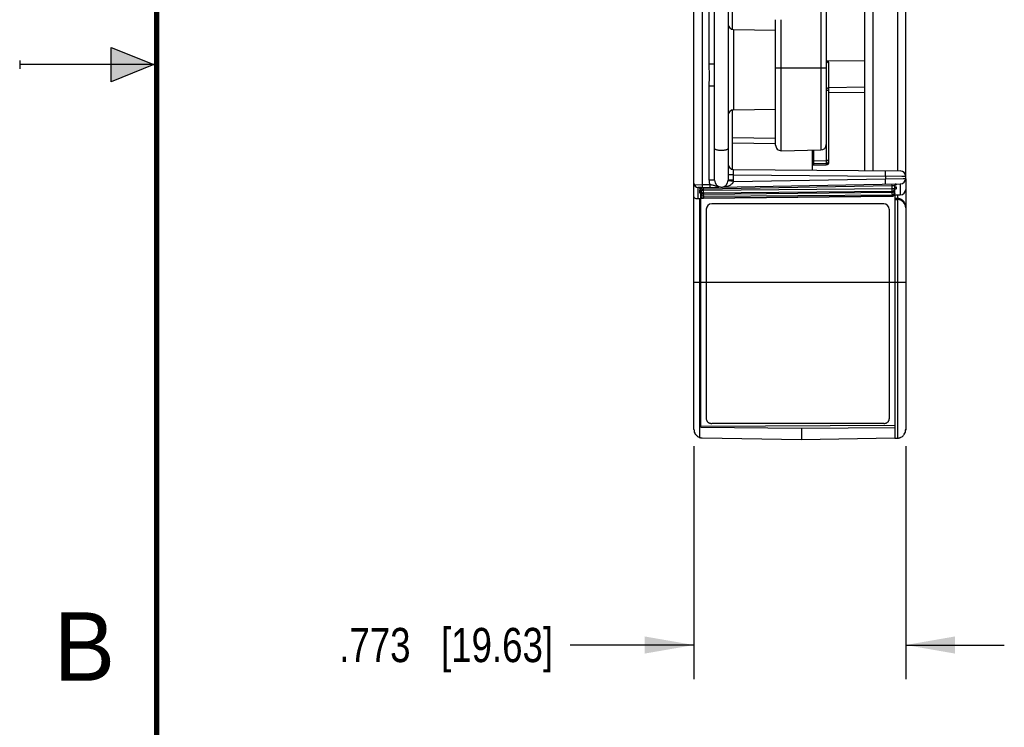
# Model space of a CAD drawing. Header units: inches. Extents: x 0 to 22, y 0 to 17.
# Tile 4 of 25: x 0 to 3.6, y 6.1 to 8.7. Entities that reach past the tile are written whole.
import ezdxf

# ---------------------------------------------------------------- set-up
doc = ezdxf.new("R2010")
doc.units = ezdxf.units.IN
doc.header["$LTSCALE"] = 1.21
doc.header["$MEASUREMENT"] = 0
doc.layers.get('0').update_dxf_attribs({"linetype": 'CONTINUOUS'})
doc.layers.add('DIMENSIONS', color=7, linetype='CONTINUOUS')
doc.styles.get("Standard").update_dxf_attribs({"font": 'txt', "width": 0.8})
doc.styles.add('TEXTSTYLE_2', font='txt')
doc.dimstyles.new('DIMSTYLE_1', dxfattribs={"dimtxt": 0.125, "dimasz": 0.18, "dimexe": 0.125, "dimexo": 0.0625, "dimgap": 0.0625, "dimtad": 0, "dimtih": 1, "dimtoh": 1, "dimdec": 3, "dimzin": 4, "dimdsep": 46, "dimtxsty": 'STANDARD', "dimblk": '_FILLED', "dimblk1": '_FILLED', "dimblk2": '_FILLED', "dimcen": 0.09, "dimadec": 0, "dimazin": 0, "dimtp": 0.001, "dimtm": 0.001, "dimtfac": 1, "dimtdec": 3, "dimtofl": 0, "dimtmove": 0, "dimatfit": 3, "dimldrblk": '_FILLED', "dimfxl": 1, "dimtolj": 1, "dimtzin": 4, "dimarcsym": 0})

# ---------------------------------------------------------------- blocks, each defined once
blk = doc.blocks.new('_FILLED')
at = {"color": 0, "linetype": 'BYBLOCK'}
blk.add_solid([(0, 0), (-1, 0.174), (-1, -0.174)], dxfattribs=at)
blk = doc.blocks.new('*D5')
at = {"layer": 'DIMENSIONS', "color": 2, "linetype": 'CONTINUOUS'}
for p, q in [((2.4614, 7.1064), (2.4614, 6.2555)), ((3.2344, 7.1068), (3.2344, 6.2555)), ((2.4614, 6.3805), (2.0096, 6.3805)), ((3.2344, 6.3805), (3.5944, 6.3805))]:
    blk.add_line(p, q, dxfattribs=at)
at = {"layer": 'DIMENSIONS', "color": 2, "linetype": 'CONTINUOUS', "xscale": 0.18, "yscale": 0.18, "zscale": 0.18}
blk.add_blockref('_FILLED', (2.4614, 6.3805), dxfattribs=at)
at = {"layer": 'DIMENSIONS', "color": 2, "linetype": 'CONTINUOUS', "xscale": 0.18, "yscale": 0.18, "zscale": 0.18, "rotation": 180}
blk.add_blockref('_FILLED', (3.2344, 6.3805), dxfattribs=at)
at = {"layer": 'DIMENSIONS', "color": 2, "linetype": 'CONTINUOUS', "insert": (1.9471, 6.443), "char_height": 0.125, "width": 1.225, "attachment_point": 3, "line_spacing_factor": 0.9}
blk.add_mtext('.773{\\Ftxt.shx;\\W1.000000;\\H0.125000; }[19.63]', dxfattribs=at)

msp = doc.modelspace()

# ---------------------------------------------------------------- hatches: boundary and pattern name
at = {"linetype": 'CONTINUOUS'}
msp.add_hatch(color=2, dxfattribs=at).paths.add_polyline_path([(0.3337, 8.5625), (0.49, 8.5), (0.3337, 8.4375)])

# ---------------------------------------------------------------- linework, layer by layer
at = {"color": 7, "linetype": 'CONTINUOUS'}
for p, q in [((2.4614, 7.1669), (2.4614, 13.1112)), ((3.2344, 8.0842), (3.2344, 13.1114)), ((2.4909, 12.0014), (2.4909, 8.0616)), ((2.5364, 8.0778), (2.5364, 11.9852)), ((2.5864, 11.9852), (2.5864, 8.0778)), ((3.0844, 11.9502), (3.0844, 8.1128)), ((3.1149, 11.9505), (3.1149, 8.1126)), ((3.2049, 11.9512), (3.2049, 8.1118)), ((2.9248, 11.8749), (2.9248, 8.1882)), ((2.9444, 11.8549), (2.9444, 8.2082)), ((2.5168, 8.5018), (2.5168, 11.5612)), ((2.6004, 8.8065), (2.6004, 8.6298)), ((2.7594, 8.2056), (2.7594, 8.664)), ((2.7798, 8.1856), (2.7798, 8.664)), ((2.6061, 8.6282), (2.7594, 8.6255)), ((2.6061, 8.6282), (2.6061, 8.3348)), ((2.5364, 8.5018), (2.5168, 8.5018)), ((2.7594, 8.4885), (2.9444, 8.4885)), ((2.9467, 8.5134), (3.0844, 8.5151)), ((2.9544, 8.1438), (2.9544, 8.5037)), ((2.5364, 8.4212), (2.5168, 8.4212)), ((2.5168, 8.0778), (2.5168, 8.4212)), ((2.9544, 8.4168), (3.0844, 8.4183)), ((2.9544, 8.4049), (2.9446, 8.4049)), ((2.9544, 8.398), (3.0844, 8.3996)), ((2.6004, 8.3332), (2.6004, 8.1182)), ((2.6061, 8.3348), (2.7594, 8.3375)), ((2.9446, 8.3165), (2.9446, 8.1494)), ((2.7594, 8.2304), (2.6004, 8.2328)), ((2.7595, 8.2106), (2.6004, 8.213)), ((2.7798, 8.1856), (2.9248, 8.1882)), ((2.8944, 8.1145), (2.8944, 8.1876)), ((2.8995, 8.1486), (2.8995, 8.1877)), ((2.8944, 8.1486), (2.8995, 8.1486)), ((2.8944, 8.1329), (2.9446, 8.1338)), ((2.8995, 8.1486), (2.9446, 8.1494)), ((2.8995, 8.1391), (2.8995, 8.1486)), ((2.8995, 8.1386), (2.9446, 8.1394)), ((2.8995, 8.1386), (2.8995, 8.1391)), ((2.8995, 8.133), (2.8995, 8.1386)), ((2.9544, 8.1494), (2.9446, 8.1494)), ((2.9446, 8.1494), (2.9446, 8.1413)), ((2.9446, 8.1413), (2.9446, 8.1394)), ((2.9448, 8.1394), (2.9446, 8.1394)), ((2.9446, 8.1394), (2.9446, 8.1391)), ((2.9446, 8.1391), (2.9446, 8.1381)), ((2.9446, 8.1381), (2.9446, 8.1338)), ((2.6061, 8.097), (2.5864, 8.097)), ((2.6061, 8.097), (3.1607, 8.0922)), ((2.6061, 8.0778), (2.6061, 8.097)), ((2.6062, 8.117), (3.2146, 8.1117)), ((3.1607, 8.0922), (3.1607, 8.0833)), ((3.2204, 8.0918), (3.1607, 8.0922)), ((3.2344, 8.0917), (3.2204, 8.0918)), ((2.4624, 8.0613), (2.4682, 8.0613)), ((2.4682, 8.0613), (2.4909, 8.0616)), ((2.4864, 8.0515), (2.4761, 8.0517)), ((2.4761, 8.0517), (2.4761, 8.0093)), ((2.4864, 8.0515), (3.2148, 8.0642)), ((2.4909, 8.0616), (2.5196, 8.0621)), ((2.4909, 8.0616), (2.4912, 8.0517)), ((2.4965, 8.0467), (2.4964, 8.0517)), ((2.4965, 8.0467), (3.1845, 8.0587)), ((2.5364, 8.0778), (2.5168, 8.0778)), ((2.5196, 8.0621), (2.5199, 8.0521)), ((2.6059, 8.0736), (2.5863, 8.0755)), ((2.6061, 8.0778), (2.5864, 8.0778)), ((2.6059, 8.0736), (3.1607, 8.0833)), ((3.1607, 8.0833), (3.2246, 8.0841)), ((3.1845, 8.0587), (3.1844, 8.0637)), ((3.1845, 8.0587), (3.1914, 8.0589)), ((3.1845, 8.0464), (3.1845, 8.0587)), ((3.1914, 8.0589), (3.194, 8.059)), ((3.194, 8.059), (3.1944, 8.059)), ((3.1944, 8.0464), (3.1944, 8.059)), ((3.1966, 8.0604), (3.1972, 8.0607)), ((3.1976, 8.0634), (3.1987, 8.0634)), ((3.1987, 8.0634), (3.1992, 8.0633)), ((3.1991, 8.0529), (3.1993, 8.0525)), ((3.1993, 8.0632), (3.1993, 8.0613)), ((3.1993, 8.0525), (3.1993, 8.0468)), ((3.2148, 8.0642), (3.2148, 8.0242)), ((3.2246, 8.0841), (3.2344, 8.0842)), ((3.2344, 8.0823), (3.2344, 7.1666)), ((2.4819, 8.0512), (2.4815, 8.0511)), ((2.4815, 8.0511), (2.4815, 8.0484)), ((2.4819, 8.0416), (2.4815, 8.041)), ((2.4815, 8.041), (2.4815, 8.0329)), ((2.4815, 8.0329), (2.4817, 8.0323)), ((2.4827, 8.0512), (2.4819, 8.0512)), ((2.4845, 8.0513), (2.4827, 8.0512)), ((2.4837, 8.0477), (2.4836, 8.0477)), ((2.4841, 8.0309), (2.4851, 8.0306)), ((2.4851, 8.0306), (2.4864, 8.0302)), ((2.4857, 8.0486), (2.4864, 8.0461)), ((2.4857, 8.0303), (2.4864, 8.028)), ((2.4864, 8.0404), (2.4864, 8.0466)), ((2.4867, 8.0466), (2.4864, 8.0466)), ((2.4965, 8.0404), (2.4864, 8.0404)), ((2.4867, 8.0373), (2.4864, 8.0399)), ((2.4864, 8.0388), (2.4864, 8.0372)), ((2.4864, 7.1756), (2.4864, 8.0361)), ((2.4864, 8.0298), (2.4901, 8.0298)), ((2.4897, 8.0465), (2.4867, 8.0466)), ((2.4878, 8.0349), (2.4867, 8.0373)), ((2.4897, 8.0465), (2.494, 8.0466)), ((2.4937, 8.0303), (2.4915, 8.0312)), ((2.4965, 8.0299), (2.4937, 8.0303)), ((2.494, 8.0466), (2.4965, 8.0467)), ((2.4947, 8.0201), (2.4965, 8.02)), ((2.4965, 8.0404), (2.4965, 8.0467)), ((3.1845, 8.0464), (2.4965, 8.0404)), ((2.4965, 8.0304), (2.4965, 8.0404)), ((3.1845, 8.0364), (2.4965, 8.0304)), ((2.4965, 8.0272), (3.1845, 8.0338)), ((2.4965, 8.0273), (3.1845, 8.0338)), ((2.4965, 8.0299), (2.4965, 8.0273)), ((2.4965, 8.0273), (2.4965, 8.0272)), ((2.4965, 8.0271), (2.4965, 8.0253)), ((2.4965, 8.02), (3.1845, 8.025)), ((2.4965, 8.0218), (2.4965, 8.02)), ((2.4965, 8.02), (2.4965, 8.0119)), ((3.1845, 8.0193), (2.4965, 8.0119)), ((2.4965, 8.0117), (3.1845, 8.0191)), ((3.1944, 8.0464), (3.1845, 8.0464)), ((3.1845, 8.0364), (3.1845, 8.0464)), ((3.1873, 8.0361), (3.1845, 8.0357)), ((3.1845, 8.0338), (3.1845, 8.0357)), ((3.1845, 8.0338), (3.1845, 8.0338)), ((3.1845, 8.0269), (3.1845, 8.025)), ((3.1845, 8.0193), (3.1845, 8.025)), ((3.1845, 8.0191), (3.1845, 8.0193)), ((3.1895, 8.0349), (3.1944, 8.0349)), ((3.1928, 8.0238), (3.2148, 8.0242)), ((3.1944, 8.0291), (3.1944, 8.0449)), ((3.1944, 8.0239), (3.1944, 7.1357)), ((3.1952, 8.0443), (3.1958, 8.045)), ((3.2049, 8.0241), (3.2049, 8.012)), ((2.4864, 8.0094), (2.4811, 8.0094)), ((2.4811, 8.0094), (2.4811, 7.1393)), ((2.4864, 8.0115), (2.4968, 8.0117)), ((2.4944, 8.0119), (2.4965, 8.0117)), ((2.4965, 8.0117), (2.4965, 8.0119)), ((3.1544, 7.9915), (2.5264, 7.9915)), ((3.1944, 8.0122), (3.2049, 8.012)), ((3.1944, 8.0072), (3.2047, 8.007)), ((3.2047, 8.007), (3.2047, 7.1359)), ((2.5064, 7.9715), (2.5064, 7.2067)), ((3.1744, 7.9715), (3.1744, 7.2067)), ((2.4614, 7.7055), (3.2344, 7.7055)), ((3.1544, 7.1895), (2.5264, 7.1895)), ((2.4864, 7.1795), (3.1944, 7.1828)), ((2.4864, 7.1756), (2.8544, 7.1721)), ((2.8544, 7.1721), (3.1944, 7.1753)), ((2.8544, 7.1721), (2.8544, 7.1305)), ((2.4909, 7.1376), (2.8544, 7.1305)), ((2.8544, 7.1305), (3.1944, 7.1371)), ((3.1944, 7.1357), (3.2047, 7.1359))]:
    msp.add_line(p, q, dxfattribs=at)
at = {"color": 2, "linetype": 'CONTINUOUS'}
for p, q in [((0.3337, 8.4375), (0.3337, 8.5625)), ((0.3337, 8.5625), (0.49, 8.5)), ((0, 8.515), (0, 8.485)), ((0.49, 8.5), (0, 8.5)), ((0.49, 8.5), (0.3337, 8.4375))]:
    msp.add_line(p, q, dxfattribs=at)
at = {"color": 7, "linetype": 'CONTINUOUS', "const_width": 0.02}
msp.add_lwpolyline([(0.5, 16.5), (0.5, 0.5)], dxfattribs=at)
at = {"color": 7, "linetype": 'CONTINUOUS'}
for points in [[(2.4836, 8.0477), (2.4843, 8.0474), (2.4857, 8.0459)], [(2.4853, 8.0309), (2.485, 8.031), (2.4857, 8.0303)]]:
    msp.add_lwpolyline(points, dxfattribs=at)
for centre, radius, start, end in [((2.6064, 8.6482), 0.02, 180, 269), ((2.9444, 8.5037), 0.01, 0, 89), ((2.9444, 8.499), 0.01, 22.0743, 89), ((2.6064, 8.3148), 0.02, 91, 180), ((2.7794, 8.2056), 0.02, 180, 271), ((2.9244, 8.2082), 0.02, 271, 360), ((2.6064, 8.137), 0.02, 180, 269.5), ((2.8994, 8.1436), 0.005, 180.002, 271), ((2.8994, 8.1436), 0.005, 180, 271), ((2.9444, 8.1438), 0.01, 271, 360), ((2.9444, 8.1494), 0.01, 271.0001, 293.2508), ((2.9444, 8.1494), 0.01, 272.2217, 360), ((3.2144, 8.0917), 0.02, 0, 89.5), ((2.4764, 8.0667), 0.015, 180, 269), ((2.4814, 8.0466), 0.005, 0, 89), ((2.5618, 8.0778), 0.045, 180.0001, 200.4589), ((2.5614, 8.0778), 0.025, 180, 360), ((2.5611, 8.0778), 0.0449, 354.6009, 0.0041), ((3.1994, 8.059), 0.005, 91, 180), ((3.1994, 8.0582), 0.00497, 120.5741, 153.9881), ((3.1994, 8.059), 0.005, 90.9999, 120.6666), ((3.2144, 8.0842), 0.02, 271, 360), ((2.4814, 8.0461), 0.00498, 30.0191, 59.4063), ((2.4964, 8.0404), 0.01, 180, 270.5), ((2.4964, 8.0216), 0.00996, 209.799, 240.6388), ((2.4964, 8.0399), 0.00997, 210.0822, 240.8478), ((2.4963, 8.0372), 0.00993, 210.1839, 240.1501), ((2.4963, 8.0299), 0.00987, 213.4762, 224.4503), ((2.4963, 8.0299), 0.00992, 224.414, 241.1305), ((2.4964, 8.0373), 0.01, 241.1266, 250.8617), ((1.9522, 8.0235), 0.5443, 359.8135, 0.1865), ((3.1844, 8.0464), 0.01, 270.5, 360), ((2.1456, 8.0271), 1.0389, 0.1794, 0.3635), ((2.6362, 8.0286), 0.5483, 359.8152, 0.1848), ((3.1844, 8.0459), 0.0102, 286.8483, 293.618), ((3.1844, 8.0438), 0.0101, 289.8137, 300.0016), ((3.1845, 8.0456), 0.00994, 293.6152, 299.7086), ((3.1844, 8.0437), 0.00996, 300.1155, 330.7593), ((3.1844, 8.0457), 0.00998, 299.7977, 315.3197), ((3.1844, 8.0438), 0.00998, 299.6459, 324.7319), ((3.1845, 8.0291), 0.00994, 300.5735, 330.1492), ((3.1845, 8.035), 0.00996, 309.4769, 320.5886), ((3.1844, 8.0456), 0.00996, 315.3169, 330.2417), ((3.1846, 8.0349), 0.00981, 320.6695, 338.0689), ((3.1846, 8.0437), 0.0098, 324.7427, 330.2569), ((3.1845, 8.035), 0.00995, 338.112, 353.3474), ((3.1849, 8.0349), 0.0095, 353.3849, 359.9725), ((3.2144, 8.0442), 0.02, 271, 360), ((2.4803, 7.9529), 0.0565, 89.2236, 94.2054), ((2.5264, 7.9715), 0.02, 90, 180), ((3.1544, 7.9715), 0.02, 0, 90), ((3.2044, 7.987), 0.025, 87.1008, 88.7002), ((3.4553, 8.0076), 0.2504, 178.991, 179.5632), ((3.2044, 7.977), 0.03, 0, 89), ((2.4914, 7.1669), 0.03, 180, 213.7418), ((3.2044, 7.1666), 0.03, 326.4377, 360), ((2.4914, 7.1669), 0.03, 249.5652, 269), ((2.4915, 7.1708), 0.0332, 251.6752, 268.9516)]:
    msp.add_arc(centre, radius, start, end, dxfattribs=at)
for points, knots in [([(2.5168, 8.4212), (2.5168, 8.4246), (2.517, 8.4313), (2.5176, 8.4414), (2.5181, 8.4514), (2.5183, 8.4615), (2.5181, 8.4716), (2.5174, 8.485), (2.5168, 8.4951), (2.5168, 8.5018)], [0, 0, 0, 0, 0.125005, 0.25001, 0.375014, 0.500015, 0.625016, 0.75002, 1, 1, 1, 1]), ([(2.9544, 8.4049), (2.9544, 8.4055), (2.9543, 8.4068), (2.9537, 8.4085), (2.9528, 8.4101), (2.9516, 8.4116), (2.9503, 8.4125), (2.9492, 8.4132), (2.9481, 8.4137), (2.9465, 8.4142), (2.9452, 8.4143), (2.9446, 8.4143)], [0, 0, 0, 0, 0.121105, 0.243009, 0.365845, 0.490083, 0.615812, 0.679264, 0.743044, 0.871337, 1, 1, 1, 1]), ([(2.5864, 8.1942), (2.5864, 8.194), (2.5863, 8.1934), (2.5859, 8.1926), (2.5853, 8.1918), (2.5841, 8.1907), (2.582, 8.1895), (2.5789, 8.1883), (2.5752, 8.1873), (2.5709, 8.1865), (2.5662, 8.1861), (2.5614, 8.1859), (2.5566, 8.1861), (2.5519, 8.1865), (2.5477, 8.1873), (2.5439, 8.1883), (2.5408, 8.1895), (2.5387, 8.1907), (2.5375, 8.1918), (2.5369, 8.1926), (2.5365, 8.1934), (2.5364, 8.194), (2.5364, 8.1942)], [0, 0, 0, 0, 0.014634, 0.030432, 0.048195, 0.068441, 0.117346, 0.177663, 0.248294, 0.327319, 0.412149, 0.5, 0.587851, 0.672681, 0.751706, 0.822337, 0.882654, 0.931559, 0.951805, 0.969568, 0.985366, 1, 1, 1, 1]), ([(2.6061, 8.097), (2.606, 8.0983), (2.606, 8.1009), (2.606, 8.1046), (2.606, 8.1075), (2.606, 8.1097), (2.606, 8.1111), (2.606, 8.1124), (2.6061, 8.1136), (2.6061, 8.1146), (2.6061, 8.1154), (2.6061, 8.116), (2.6061, 8.1164), (2.6062, 8.1166), (2.6062, 8.1168), (2.6062, 8.1169), (2.6062, 8.117), (2.6062, 8.117), (2.6062, 8.117)], [0, 0, 0, 0, 0.194878, 0.382631, 0.555424, 0.63418, 0.706843, 0.772728, 0.831155, 0.881552, 0.923487, 0.95654, 0.969619, 0.980371, 0.98878, 0.994833, 0.998535, 1, 1, 1, 1]), ([(3.1607, 8.0922), (3.1607, 8.0935), (3.1607, 8.096), (3.1607, 8.0997), (3.1607, 8.1026), (3.1607, 8.1048), (3.1607, 8.1063), (3.1607, 8.1076), (3.1607, 8.1087), (3.1607, 8.1097), (3.1606, 8.1105), (3.1606, 8.111), (3.1606, 8.1113), (3.1606, 8.1115), (3.1606, 8.1118), (3.1606, 8.1119), (3.1606, 8.1121), (3.1606, 8.1121), (3.1605, 8.1122), (3.1605, 8.1122)], [0, 0, 0, 0, 0.194589, 0.382493, 0.555367, 0.634126, 0.706771, 0.772594, 0.831018, 0.881503, 0.923509, 0.941171, 0.956555, 0.969641, 0.980407, 0.988832, 0.994898, 0.998597, 1, 1, 1, 1]), ([(2.4881, 8.0508), (2.4878, 8.051), (2.4873, 8.0514), (2.4867, 8.0515), (2.4864, 8.0515)], [0, 0, 0, 0, 0.521474, 1, 1, 1, 1]), ([(2.4912, 8.0517), (2.4912, 8.0517), (2.4912, 8.0516), (2.4912, 8.0516), (2.4912, 8.0516)], [0, 0, 0, 0, 0.725547, 1, 1, 1, 1]), ([(2.5196, 8.0621), (2.5216, 8.0618), (2.5255, 8.0612), (2.5311, 8.06), (2.5364, 8.0585), (2.5415, 8.0568), (2.5464, 8.0552), (2.5515, 8.0538), (2.5566, 8.053), (2.5601, 8.0528), (2.5618, 8.0528)], [0, 0, 0, 0, 0.138626, 0.271542, 0.397843, 0.519621, 0.63954, 0.759305, 0.879309, 1, 1, 1, 1]), ([(2.5618, 8.0528), (2.5668, 8.0529), (2.5742, 8.0537), (2.5839, 8.056), (2.5886, 8.0578), (2.5909, 8.0588)], [0, 0, 0, 0, 0.49767, 0.747934, 1, 1, 1, 1]), ([(2.5909, 8.0588), (2.5925, 8.0595), (2.5956, 8.0612), (2.5993, 8.0638), (2.6019, 8.0663), (2.6037, 8.0684), (2.6051, 8.0709), (2.6057, 8.0727), (2.6059, 8.0736)], [0, 0, 0, 0, 0.24294, 0.489279, 0.61447, 0.741322, 0.869978, 1, 1, 1, 1]), ([(3.1614, 8.0633), (3.1614, 8.0633), (3.1613, 8.0633), (3.1612, 8.0634), (3.1611, 8.0635), (3.161, 8.0638), (3.1609, 8.0642), (3.1608, 8.0649), (3.1608, 8.0657), (3.1608, 8.0667), (3.1608, 8.0679), (3.1609, 8.0692), (3.1609, 8.0706), (3.1609, 8.0728), (3.1608, 8.0757), (3.1608, 8.0794), (3.1607, 8.082), (3.1607, 8.0833)], [0, 0, 0, 0, 0.005796, 0.012099, 0.019638, 0.028851, 0.053105, 0.085821, 0.127262, 0.17716, 0.234989, 0.30016, 0.372073, 0.450033, 0.621183, 0.807266, 1, 1, 1, 1]), ([(3.1944, 8.0543), (3.195, 8.0542), (3.1961, 8.054), (3.1974, 8.0537), (3.1984, 8.0534), (3.1989, 8.0531), (3.1991, 8.053), (3.1991, 8.0529)], [0, 0, 0, 0, 0.353959, 0.640742, 0.855499, 0.936017, 1, 1, 1, 1]), ([(3.1951, 8.0501), (3.1953, 8.0504), (3.1958, 8.0511), (3.1965, 8.0516), (3.1969, 8.0519)], [0, 0, 0, 0, 0.499091, 1, 1, 1, 1]), ([(3.1969, 8.0625), (3.197, 8.0626), (3.1978, 8.063), (3.1987, 8.0632), (3.1993, 8.0632)], [0, 0, 0, 0, 0.251759, 1, 1, 1, 1]), ([(3.1969, 8.0606), (3.197, 8.0607), (3.1978, 8.0611), (3.1987, 8.0613), (3.1993, 8.0613)], [0, 0, 0, 0, 0.25169, 1, 1, 1, 1]), ([(3.1969, 8.0519), (3.197, 8.052), (3.1978, 8.0523), (3.1987, 8.0525), (3.1993, 8.0525)], [0, 0, 0, 0, 0.251368, 1, 1, 1, 1]), ([(3.1993, 8.0613), (3.1993, 8.0613), (3.1993, 8.0612), (3.1992, 8.0611), (3.199, 8.061), (3.1987, 8.0609), (3.1984, 8.0609), (3.1978, 8.0607), (3.1973, 8.0606), (3.197, 8.0606)], [0, 0, 0, 0, 0.038108, 0.095516, 0.17842, 0.288476, 0.426018, 0.59087, 1, 1, 1, 1]), ([(3.1992, 8.0633), (3.1993, 8.0633), (3.1993, 8.0632), (3.1993, 8.0632), (3.1993, 8.0632)], [0, 0, 0, 0, 0.358122, 1, 1, 1, 1]), ([(2.4761, 8.0093), (2.4751, 8.0092), (2.4729, 8.0092), (2.4691, 8.0099), (2.4659, 8.0113), (2.4635, 8.0134), (2.4623, 8.015), (2.4616, 8.0167), (2.4614, 8.0179), (2.4614, 8.0184)], [0, 0, 0, 0, 0.170822, 0.329499, 0.599332, 0.713318, 0.816008, 0.910373, 1, 1, 1, 1]), ([(2.4815, 8.0511), (2.4821, 8.0511), (2.483, 8.0509), (2.4838, 8.0505), (2.484, 8.0504)], [0, 0, 0, 0, 0.748233, 1, 1, 1, 1]), ([(2.4815, 8.0511), (2.4815, 8.0511), (2.4815, 8.0511), (2.4815, 8.0511), (2.4815, 8.0511)], [0, 0, 0, 0, 0.35925, 1, 1, 1, 1]), ([(2.4815, 8.0484), (2.482, 8.0484), (2.483, 8.0482), (2.4838, 8.0478), (2.4842, 8.0475)], [0, 0, 0, 0, 0.498853, 1, 1, 1, 1]), ([(2.4815, 8.0484), (2.4815, 8.0483), (2.4816, 8.0482), (2.4819, 8.0481), (2.4822, 8.048), (2.4825, 8.0479), (2.4832, 8.0477), (2.4837, 8.0476), (2.4841, 8.0475)], [0, 0, 0, 0, 0.095544, 0.179205, 0.289735, 0.427446, 0.592147, 1, 1, 1, 1]), ([(2.4815, 8.041), (2.4821, 8.041), (2.483, 8.0408), (2.4838, 8.0404), (2.484, 8.0403)], [0, 0, 0, 0, 0.748607, 1, 1, 1, 1]), ([(2.4815, 8.0329), (2.4821, 8.0328), (2.483, 8.0327), (2.4838, 8.0323), (2.484, 8.0322)], [0, 0, 0, 0, 0.748909, 1, 1, 1, 1]), ([(2.4817, 8.0323), (2.4818, 8.0321), (2.4821, 8.0319), (2.4829, 8.0314), (2.4836, 8.0311), (2.4841, 8.0309)], [0, 0, 0, 0, 0.182141, 0.407961, 1, 1, 1, 1]), ([(2.4864, 8.0427), (2.4859, 8.0426), (2.4849, 8.0425), (2.4837, 8.0422), (2.4827, 8.042), (2.4821, 8.0417), (2.4819, 8.0416)], [0, 0, 0, 0, 0.334323, 0.614822, 0.837109, 1, 1, 1, 1]), ([(2.484, 8.0403), (2.4843, 8.0401), (2.485, 8.0396), (2.4855, 8.0389), (2.4857, 8.0385)], [0, 0, 0, 0, 0.500856, 1, 1, 1, 1]), ([(2.484, 8.0322), (2.4843, 8.032), (2.485, 8.0314), (2.4855, 8.0308), (2.4857, 8.0304)], [0, 0, 0, 0, 0.501523, 1, 1, 1, 1]), ([(2.4842, 8.0475), (2.4844, 8.0474), (2.485, 8.047), (2.4855, 8.0464), (2.4857, 8.0459)], [0, 0, 0, 0, 0.250964, 1, 1, 1, 1]), ([(2.4857, 8.0304), (2.4859, 8.0302), (2.4862, 8.0295), (2.4864, 8.0286), (2.4864, 8.028)], [0, 0, 0, 0, 0.252479, 1, 1, 1, 1]), ([(2.4878, 8.0322), (2.4873, 8.0329), (2.4866, 8.0346), (2.4864, 8.0363), (2.4864, 8.0372)], [0, 0, 0, 0, 0.50206, 1, 1, 1, 1]), ([(2.4864, 8.0298), (2.4864, 8.0289), (2.4867, 8.027), (2.4875, 8.0252), (2.488, 8.0244)], [0, 0, 0, 0, 0.49801, 1, 1, 1, 1]), ([(2.4864, 8.0217), (2.4864, 8.0208), (2.4866, 8.0191), (2.4873, 8.0174), (2.4877, 8.0167)], [0, 0, 0, 0, 0.497909, 1, 1, 1, 1]), ([(2.4916, 8.0131), (2.4908, 8.0135), (2.4893, 8.0146), (2.4877, 8.0166), (2.4866, 8.0191), (2.4864, 8.0208), (2.4864, 8.0217)], [0, 0, 0, 0, 0.252198, 0.502824, 0.752639, 1, 1, 1, 1]), ([(2.4877, 8.0322), (2.4882, 8.0315), (2.4893, 8.03), (2.4908, 8.0289), (2.4915, 8.0285)], [0, 0, 0, 0, 0.499755, 1, 1, 1, 1]), ([(2.4893, 8.049), (2.4892, 8.0492), (2.4889, 8.0499), (2.4885, 8.0505), (2.4881, 8.0508)], [0, 0, 0, 0, 0.268663, 1, 1, 1, 1]), ([(2.4897, 8.0465), (2.4897, 8.0467), (2.4897, 8.0476), (2.4895, 8.0484), (2.4893, 8.049)], [0, 0, 0, 0, 0.254706, 1, 1, 1, 1]), ([(2.4965, 8.0272), (2.4956, 8.0272), (2.4938, 8.0274), (2.4922, 8.0281), (2.4914, 8.0286)], [0, 0, 0, 0, 0.497953, 1, 1, 1, 1]), ([(2.4931, 8.0278), (2.4934, 8.0277), (2.4945, 8.0274), (2.4956, 8.0273), (2.4965, 8.0273)], [0, 0, 0, 0, 0.251613, 1, 1, 1, 1]), ([(3.1845, 8.0338), (3.1853, 8.0338), (3.187, 8.034), (3.1886, 8.0347), (3.1894, 8.0351)], [0, 0, 0, 0, 0.498489, 1, 1, 1, 1]), ([(3.1878, 8.0344), (3.1875, 8.0343), (3.1865, 8.0339), (3.1853, 8.0338), (3.1845, 8.0338)], [0, 0, 0, 0, 0.251808, 1, 1, 1, 1]), ([(3.1845, 8.025), (3.1856, 8.0251), (3.1874, 8.0254), (3.1894, 8.0263), (3.1904, 8.027), (3.1908, 8.0273)], [0, 0, 0, 0, 0.498932, 0.750006, 1, 1, 1, 1]), ([(3.1845, 8.0191), (3.1854, 8.0191), (3.1871, 8.0194), (3.1888, 8.0201), (3.1895, 8.0205)], [0, 0, 0, 0, 0.498132, 1, 1, 1, 1]), ([(3.1881, 8.02), (3.1879, 8.0199), (3.1867, 8.0195), (3.1854, 8.0193), (3.1845, 8.0193)], [0, 0, 0, 0, 0.251332, 1, 1, 1, 1]), ([(3.1931, 8.0242), (3.1925, 8.0233), (3.1911, 8.0216), (3.1892, 8.0204), (3.1881, 8.02)], [0, 0, 0, 0, 0.498019, 1, 1, 1, 1]), ([(3.1944, 8.0457), (3.1944, 8.0448), (3.1942, 8.0431), (3.1935, 8.0415), (3.1931, 8.0407)], [0, 0, 0, 0, 0.498324, 1, 1, 1, 1]), ([(3.1931, 8.0388), (3.1935, 8.0396), (3.1942, 8.0412), (3.1944, 8.0429), (3.1944, 8.0438)], [0, 0, 0, 0, 0.501755, 1, 1, 1, 1]), ([(3.1931, 8.0241), (3.1935, 8.0249), (3.1942, 8.0265), (3.1944, 8.0282), (3.1944, 8.0291)], [0, 0, 0, 0, 0.501925, 1, 1, 1, 1]), ([(3.1944, 8.0291), (3.1944, 8.0283), (3.1942, 8.0266), (3.1935, 8.025), (3.1931, 8.0242)], [0, 0, 0, 0, 0.497643, 1, 1, 1, 1]), ([(3.1993, 8.0468), (3.1993, 8.0467), (3.1993, 8.0465), (3.1991, 8.0462), (3.1987, 8.0459), (3.1981, 8.0455), (3.197, 8.045), (3.196, 8.0447), (3.1954, 8.0445)], [0, 0, 0, 0, 0.063407, 0.137754, 0.229212, 0.340806, 0.62808, 1, 1, 1, 1]), ([(3.1969, 8.0461), (3.197, 8.0462), (3.1978, 8.0466), (3.1987, 8.0468), (3.1993, 8.0468)], [0, 0, 0, 0, 0.251159, 1, 1, 1, 1]), ([(2.4965, 8.0119), (2.4952, 8.0119), (2.4935, 8.0122), (2.4919, 8.0129), (2.4916, 8.0131)], [0, 0, 0, 0, 0.748813, 1, 1, 1, 1]), ([(3.2056, 8.012), (3.2072, 8.0119), (3.2102, 8.0115), (3.2146, 8.0101), (3.2185, 8.0081), (3.2208, 8.0064), (3.2219, 8.0055)], [0, 0, 0, 0, 0.262183, 0.518399, 0.763941, 1, 1, 1, 1]), ([(3.2219, 8.0055), (3.2235, 8.0041), (3.2258, 8.0018), (3.2282, 7.9984), (3.2303, 7.9949), (3.2323, 7.9904), (3.2333, 7.9866), (3.2337, 7.9846)], [0, 0, 0, 0, 0.264386, 0.391954, 0.516945, 0.760981, 1, 1, 1, 1]), ([(2.5064, 7.2067), (2.5064, 7.2055), (2.5066, 7.2038), (2.5072, 7.2017), (2.5079, 7.2001), (2.5087, 7.1985), (2.5101, 7.1966), (2.5118, 7.1949), (2.5137, 7.1934), (2.5153, 7.1924), (2.517, 7.1915), (2.5187, 7.1908), (2.5206, 7.1902), (2.5231, 7.1897), (2.5251, 7.1895), (2.5264, 7.1895)], [0, 0, 0, 0, 0.115808, 0.174247, 0.233141, 0.292657, 0.352941, 0.475994, 0.538984, 0.602879, 0.667615, 0.733113, 0.799276, 0.865985, 1, 1, 1, 1]), ([(3.1544, 7.1895), (3.1557, 7.1895), (3.1577, 7.1897), (3.1602, 7.1902), (3.1621, 7.1908), (3.1638, 7.1915), (3.1655, 7.1924), (3.1671, 7.1934), (3.169, 7.1949), (3.1707, 7.1966), (3.1721, 7.1985), (3.1729, 7.2001), (3.1736, 7.2017), (3.1742, 7.2038), (3.1744, 7.2055), (3.1744, 7.2067)], [0, 0, 0, 0, 0.134015, 0.200724, 0.266887, 0.332385, 0.397121, 0.461016, 0.524006, 0.647059, 0.707343, 0.766859, 0.825753, 0.884192, 1, 1, 1, 1]), ([(2.4614, 7.1689), (2.4614, 7.1658), (2.4622, 7.1595), (2.4654, 7.1522), (2.4692, 7.1471), (2.4726, 7.1438), (2.4766, 7.1411), (2.4796, 7.1398), (2.4811, 7.1393)], [0, 0, 0, 0, 0.245844, 0.49421, 0.620121, 0.746917, 0.874356, 1, 1, 1, 1]), ([(3.2047, 7.1359), (3.2068, 7.1359), (3.21, 7.1364), (3.2142, 7.1377), (3.218, 7.1394), (3.2224, 7.1423), (3.2268, 7.1468), (3.2302, 7.1519), (3.2326, 7.1575), (3.2341, 7.1634), (3.2344, 7.1673), (3.2344, 7.1693)], [0, 0, 0, 0, 0.13034, 0.195453, 0.260022, 0.387454, 0.512854, 0.636433, 0.758507, 0.879626, 1, 1, 1, 1])]:
    msp.add_open_spline(points, degree=3, knots=knots, dxfattribs=at)
for points in [[(2.4915, 8.0212), (2.4925, 8.0207), (2.4936, 8.0203), (2.4947, 8.0201)], [(2.4915, 8.0129), (2.4924, 8.0124), (2.4934, 8.0121), (2.4944, 8.0119)]]:
    msp.add_open_spline(points, degree=3, dxfattribs=at)

# ---------------------------------------------------------------- texts
at = {"color": 2, "linetype": 'CONTINUOUS', "insert": (0.125, 6.5), "char_height": 0.25, "width": 0.25, "attachment_point": 1, "line_spacing_factor": 0.9, "style": 'TEXTSTYLE_2'}
msp.add_mtext('B', dxfattribs=at)

# ---------------------------------------------------------------- dimensions: what is measured, and where the dimension line sits
at = {"layer": 'DIMENSIONS', "color": 2, "linetype": 'CONTINUOUS'}
dim = msp.add_linear_dim(base=(3.2344, 6.3805), p1=(2.4614, 7.1689), p2=(3.2344, 7.1693), dimstyle='DIMSTYLE_1', dxfattribs=at)
dim.commit()
dim.dimension.update_dxf_attribs({"geometry": '*D5', "text_midpoint": (1.3346, 6.3805), "dimtype": 160})

doc.saveas('drawing.dxf')
